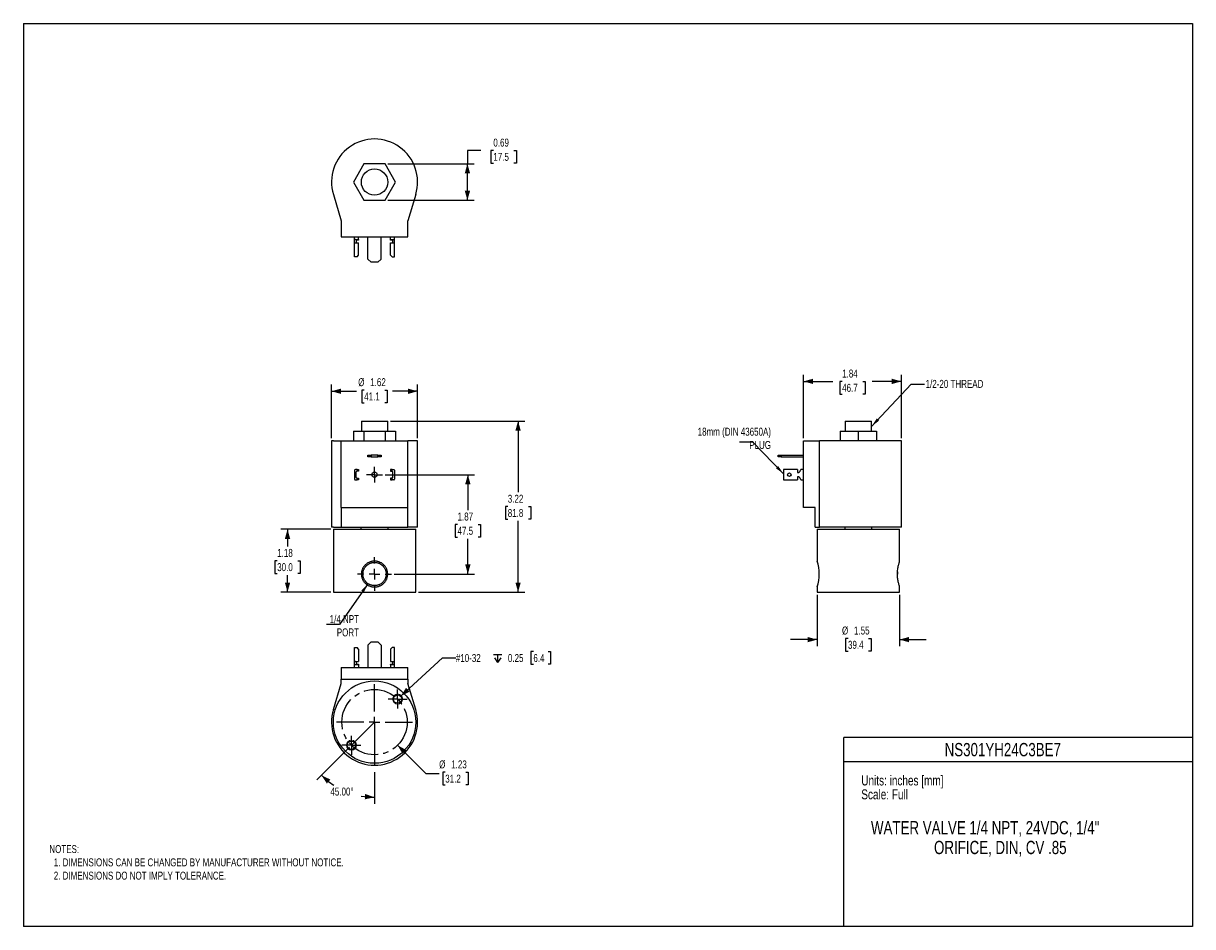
# Model space of a CAD drawing. Header units: inches. Extents: x 0 to 22, y 0 to 17.
import ezdxf
from ezdxf.enums import TextEntityAlignment as Align

# ---------------------------------------------------------------- set-up
doc = ezdxf.new("R2010")
doc.units = ezdxf.units.IN
doc.header["$MEASUREMENT"] = 0
for name, pattern in [('SLD-Center', [0.75, 0.6, -0.05, 0.05, -0.05]), ('SLD-Dashed', [0.2, 0.1, 0.1]), ('SLD-Solid', [0])]:
    doc.linetypes.add(name, pattern=pattern)
doc.layers.add('CENTER', color=40, linetype='SLD-Center')
doc.layers.add('SLD-DEFPOINTS', color=7, linetype='Continuous')
doc.layers.add('DIMENSIONS', color=140, linetype='SLD-Solid', lineweight=25)
doc.layers.add('TEXT', color=140, linetype='SLD-Solid', lineweight=25)
doc.styles.add('SLDTEXTSTYLE0', font='TXT', dxfattribs={"width": 0.75})
doc.dimstyles.new('SLDDIMSTYLE0', dxfattribs={"dimtxt": 0.15, "dimasz": 0.18, "dimexe": 0, "dimexo": 0.0625, "dimgap": 0.0375, "dimtad": 0, "dimtih": 1, "dimtoh": 1, "dimrnd": 1e-09, "dimzin": 12, "dimdsep": 46, "dimtxsty": 'SLDTEXTSTYLE0', "dimsah": 1, "dimcen": 0.09, "dimadec": 0, "dimazin": 3, "dimtfac": 1, "dimtofl": 0, "dimtmove": 0, "dimatfit": 3, "dimfxl": 0, "dimfrac": 2, "dimtolj": 1, "dimtzin": 12, "dimarcsym": 0})
doc.dimstyles.new('SLDDIMSTYLE1', dxfattribs={"dimtxt": 0.18, "dimasz": 0.18, "dimexe": 0, "dimexo": 0.0625, "dimgap": 0, "dimtad": 0, "dimtih": 1, "dimtoh": 1, "dimdec": 0, "dimrnd": 1e-09, "dimzin": 0, "dimdsep": 46, "dimtxsty": 'Standard', "dimsah": 1, "dimcen": 0.09, "dimadec": 0, "dimazin": 0, "dimtfac": 0.18, "dimtdec": 0, "dimtofl": 0, "dimtmove": 0, "dimatfit": 3, "dimfxl": 0, "dimfrac": 2, "dimtolj": 1, "dimtzin": 0, "dimarcsym": 0})
doc.dimstyles.new('SLDDIMSTYLE2', dxfattribs={"dimtxt": 0.15, "dimasz": 0.18, "dimexe": 0, "dimexo": 0.0625, "dimgap": 0.0375, "dimtad": 0, "dimtih": 1, "dimtoh": 1, "dimrnd": 1e-09, "dimzin": 12, "dimdsep": 46, "dimtxsty": 'SLDTEXTSTYLE0', "dimsah": 1, "dimcen": 0.09, "dimadec": 0, "dimazin": 3, "dimtfac": 1, "dimtmove": 0, "dimatfit": 0, "dimfxl": 0, "dimfrac": 2, "dimtolj": 1, "dimtzin": 12, "dimarcsym": 0})
doc.dimstyles.new('SLDDIMSTYLE3', dxfattribs={"dimtxt": 0.15, "dimasz": 0.18, "dimexe": 0, "dimexo": 0.0625, "dimgap": 0.0375, "dimtad": 0, "dimtih": 1, "dimtoh": 1, "dimrnd": 1e-09, "dimdsep": 46, "dimtxsty": 'SLDTEXTSTYLE0', "dimsah": 1, "dimcen": 0.09, "dimadec": 0, "dimazin": 2, "dimtfac": 1, "dimtofl": 0, "dimtmove": 0, "dimatfit": 3, "dimfxl": 0, "dimfrac": 2, "dimtolj": 1, "dimtzin": 12, "dimarcsym": 0})
doc.dimstyles.new('SLDDIMSTYLE4', dxfattribs={"dimtxt": 0.15, "dimasz": 0.18, "dimexe": 0, "dimexo": 0.0625, "dimgap": 0.0375, "dimtad": 0, "dimtih": 1, "dimtoh": 1, "dimdec": 4, "dimzin": 4, "dimdsep": 46, "dimtxsty": 'SLDTEXTSTYLE0', "dimsah": 1, "dimcen": 0.09, "dimazin": 1, "dimtfac": 1, "dimtofl": 0, "dimtmove": 0, "dimatfit": 3, "dimfxl": 0, "dimfrac": 2, "dimtolj": 1, "dimtzin": 12, "dimarcsym": 0})
doc.dimstyles.new('SLDDIMSTYLE5', dxfattribs={"dimtxt": 0.15, "dimasz": 0.18, "dimexe": 0, "dimexo": 0.0625, "dimgap": 0.0375, "dimtad": 0, "dimtih": 1, "dimtoh": 1, "dimrnd": 1e-09, "dimzin": 12, "dimdsep": 46, "dimtxsty": 'SLDTEXTSTYLE0', "dimsah": 1, "dimcen": 0, "dimadec": 0, "dimazin": 3, "dimtfac": 1, "dimtofl": 0, "dimtmove": 0, "dimatfit": 3, "dimfxl": 0, "dimfrac": 2, "dimtolj": 1, "dimtzin": 12, "dimarcsym": 0})
doc.dimstyles.new('SLDDIMSTYLE6', dxfattribs={"dimtxt": 0.15, "dimasz": 0.18, "dimexe": 0, "dimexo": 0.0625, "dimgap": 0.0375, "dimtad": 0, "dimtih": 1, "dimtoh": 1, "dimrnd": 1e-09, "dimzin": 12, "dimdsep": 46, "dimtxsty": 'SLDTEXTSTYLE0', "dimsah": 1, "dimcen": 0, "dimadec": 0, "dimazin": 3, "dimtfac": 1, "dimtofl": 0, "dimtmove": 0, "dimatfit": 3, "dimfxl": 0, "dimfrac": 2, "dimtolj": 1, "dimtzin": 12, "dimarcsym": 0})

# ---------------------------------------------------------------- blocks, each defined once
blk = doc.blocks.new('SW_NOTE_0')
at = {"layer": 'TEXT', "color": 0, "insert": (0, 0.242), "char_height": 0.1875, "attachment_point": 1, "style": 'SLDTEXTSTYLE0'}
blk.add_mtext('Scale: Full', dxfattribs=at)
blk = doc.blocks.new('SW_NOTE_0_1')
at = {"layer": 'TEXT', "color": 0, "insert": (0, 0.242), "char_height": 0.1875, "attachment_point": 1, "style": 'SLDTEXTSTYLE0'}
blk.add_mtext('Units: inches [mm]', dxfattribs=at)
blk = doc.blocks.new('Block1')
at = {"color": 140, "linetype": 'SLD-Solid', "lineweight": 18}
blk.add_line((22, 0), (22, 3.56), dxfattribs=at)
at = {"layer": 'TEXT'}
for p, q in [((22, 3.56), (15.44, 3.56)), ((15.44, 0), (15.44, 3.56)), ((15.44, 3.11), (22, 3.11)), ((22, 0), (15.44, 0))]:
    blk.add_line(p, q, dxfattribs=at)
for name, p in [('SW_NOTE_0_1', (15.766, 2.603)), ('SW_NOTE_0', (15.766, 2.341))]:
    blk.add_blockref(name, p, dxfattribs=at)
at = {"layer": 'TEXT', "color": 140, "style": 'SLDTEXTSTYLE0', "width": 0.75}
for tag, p in [('AUTOATTR1', (18.693, 3.451)), ('AUTOATTR0_0', (18.737, 1.981)), ('AUTOATTR0_1', (18.744, 1.609))]:
    blk.add_attdef(tag, text='', height=0.25, dxfattribs=at).set_placement(p, align=Align.TOP_CENTER)
blk = doc.blocks.new('_D')
at = {"layer": 'DIMENSIONS'}
for p, q in [((5.797, 9.191), (5.797, 10.201)), ((7.417, 9.191), (7.417, 10.201)), ((5.797, 10.076), (6.27, 10.076)), ((6.413, 10.098), (6.368, 10.098)), ((6.368, 10.098), (6.368, 9.86)), ((6.801, 10.098), (6.847, 10.098)), ((6.847, 10.098), (6.847, 9.86)), ((7.417, 10.076), (6.945, 10.076)), ((6.368, 9.86), (6.413, 9.86)), ((6.847, 9.86), (6.801, 9.86))]:
    blk.add_line(p, q, dxfattribs=at)
for points in [[(5.797, 10.076), (5.977, 10.026), (5.977, 10.126)], [(7.417, 10.076), (7.237, 10.126), (7.237, 10.026)]]:
    blk.add_solid(points, dxfattribs=at)
at = {"layer": 'DIMENSIONS', "char_height": 0.15, "attachment_point": 1, "style": 'SLDTEXTSTYLE0'}
for s, insert in [('%%c', (6.3, 10.322)), ('1.62', (6.526, 10.322)), ('41.1', (6.413, 10.053))]:
    blk.add_mtext(s, dxfattribs=dict(at, insert=insert))
blk = doc.blocks.new('_D_1')
at = {"layer": 'DIMENSIONS'}
for p, q in [((6.807, 8.506), (8.488, 8.506)), ((8.363, 8.506), (8.363, 7.841)), ((8.169, 7.57), (8.124, 7.57)), ((8.124, 7.57), (8.124, 7.331)), ((8.557, 7.57), (8.603, 7.57)), ((8.603, 7.57), (8.603, 7.331)), ((8.124, 7.331), (8.169, 7.331)), ((8.363, 6.636), (8.363, 7.301)), ((8.603, 7.331), (8.557, 7.331)), ((6.976, 6.636), (8.488, 6.636))]:
    blk.add_line(p, q, dxfattribs=at)
for points in [[(8.363, 8.506), (8.313, 8.326), (8.413, 8.326)], [(8.363, 6.636), (8.413, 6.816), (8.313, 6.816)]]:
    blk.add_solid(points, dxfattribs=at)
at = {"layer": 'DIMENSIONS', "char_height": 0.15, "attachment_point": 1, "style": 'SLDTEXTSTYLE0'}
for s, insert in [('1.87', (8.169, 7.793)), ('47.5', (8.169, 7.525))]:
    blk.add_mtext(s, dxfattribs=dict(at, insert=insert))
blk = doc.blocks.new('_D_2')
at = {"layer": 'DIMENSIONS'}
for p, q in [((6.905, 9.516), (9.433, 9.516)), ((9.308, 9.516), (9.308, 8.176)), ((9.114, 7.905), (9.069, 7.905)), ((9.069, 7.905), (9.069, 7.666)), ((9.502, 7.905), (9.548, 7.905)), ((9.548, 7.905), (9.548, 7.666)), ((9.069, 7.666), (9.114, 7.666)), ((9.308, 6.296), (9.308, 7.636)), ((9.548, 7.666), (9.502, 7.666)), ((7.432, 6.296), (9.433, 6.296))]:
    blk.add_line(p, q, dxfattribs=at)
for points in [[(9.308, 9.516), (9.258, 9.336), (9.358, 9.336)], [(9.308, 6.296), (9.358, 6.476), (9.258, 6.476)]]:
    blk.add_solid(points, dxfattribs=at)
at = {"layer": 'DIMENSIONS', "char_height": 0.15, "attachment_point": 1, "style": 'SLDTEXTSTYLE0'}
for s, insert in [('3.22', (9.114, 8.128)), ('81.8', (9.114, 7.86))]:
    blk.add_mtext(s, dxfattribs=dict(at, insert=insert))
blk = doc.blocks.new('_D_3')
at = {"layer": 'DIMENSIONS'}
for p, q in [((5.782, 7.478), (4.845, 7.478)), ((4.97, 7.478), (4.97, 7.157)), ((4.776, 6.886), (4.73, 6.886)), ((4.73, 6.886), (4.73, 6.647)), ((5.164, 6.886), (5.209, 6.886)), ((5.209, 6.886), (5.209, 6.647)), ((4.73, 6.647), (4.776, 6.647)), ((4.97, 6.296), (4.97, 6.617)), ((5.209, 6.647), (5.164, 6.647)), ((5.782, 6.296), (4.845, 6.296))]:
    blk.add_line(p, q, dxfattribs=at)
for points in [[(4.97, 7.478), (4.92, 7.298), (5.02, 7.298)], [(4.97, 6.296), (5.02, 6.476), (4.92, 6.476)]]:
    blk.add_solid(points, dxfattribs=at)
at = {"layer": 'DIMENSIONS', "char_height": 0.15, "attachment_point": 1, "style": 'SLDTEXTSTYLE0'}
for s, insert in [('1.18', (4.776, 7.109)), ('30.0', (4.776, 6.841))]:
    blk.add_mtext(s, dxfattribs=dict(at, insert=insert))
blk = doc.blocks.new('SW_CENTERMARKSYMBOL_0')
at = {"layer": 'CENTER', "color": 0}
for p, q in [((-0.1, 0), (-0.15, 0)), ((0, 0), (-0.1, 0)), ((0, 0.1), (0, 0.15)), ((0, 0), (0, 0.1)), ((0, 0), (0, -0.1)), ((0, 0), (0.1, 0)), ((0.1, 0), (0.15, 0)), ((0, -0.1), (0, -0.15))]:
    blk.add_line(p, q, dxfattribs=at)
blk = doc.blocks.new('SW_CENTERMARKSYMBOL_1')
at = {"layer": 'CENTER', "color": 0}
for p, q in [((0, 0.2), (0, 0.31875)), ((-0.2, 0), (-0.31875, 0)), ((0, 0), (-0.1, 0)), ((0, 0), (0, 0.1)), ((0, 0), (0, -0.1)), ((0, 0), (0.1, 0)), ((0.2, 0), (0.31875, 0)), ((0, -0.2), (0, -0.31875))]:
    blk.add_line(p, q, dxfattribs=at)
blk = doc.blocks.new('_D_4')
at = {"layer": 'DIMENSIONS'}
for p, q in [((14.68, 9.191), (14.68, 10.387)), ((16.52, 9.191), (16.52, 10.387)), ((14.68, 10.262), (15.229, 10.262)), ((15.406, 10.261), (15.36, 10.261)), ((15.36, 10.261), (15.36, 10.023)), ((15.794, 10.261), (15.84, 10.261)), ((15.84, 10.261), (15.84, 10.023)), ((16.52, 10.262), (15.971, 10.262)), ((15.36, 10.023), (15.406, 10.023)), ((15.84, 10.023), (15.794, 10.023))]:
    blk.add_line(p, q, dxfattribs=at)
for points in [[(14.68, 10.262), (14.86, 10.212), (14.86, 10.312)], [(16.52, 10.262), (16.34, 10.312), (16.34, 10.212)]]:
    blk.add_solid(points, dxfattribs=at)
at = {"layer": 'DIMENSIONS', "char_height": 0.15, "attachment_point": 1, "style": 'SLDTEXTSTYLE0'}
for s, insert in [('1.84', (15.406, 10.485)), ('46.7', (15.406, 10.216))]:
    blk.add_mtext(s, dxfattribs=dict(at, insert=insert))
blk = doc.blocks.new('_D_5')
at = {"layer": 'DIMENSIONS'}
for p, q in [((14.935, 6.246), (14.935, 5.277)), ((16.485, 6.246), (16.485, 5.277)), ((14.935, 5.402), (14.435, 5.402)), ((15.516, 5.424), (15.47, 5.424)), ((15.47, 5.424), (15.47, 5.186)), ((15.904, 5.424), (15.95, 5.424)), ((15.95, 5.424), (15.95, 5.186)), ((16.485, 5.402), (16.985, 5.402)), ((15.47, 5.186), (15.516, 5.186)), ((15.95, 5.186), (15.904, 5.186))]:
    blk.add_line(p, q, dxfattribs=at)
for points in [[(14.935, 5.402), (14.755, 5.452), (14.755, 5.352)], [(16.485, 5.402), (16.665, 5.352), (16.665, 5.452)]]:
    blk.add_solid(points, dxfattribs=at)
at = {"layer": 'DIMENSIONS', "char_height": 0.15, "attachment_point": 1, "style": 'SLDTEXTSTYLE0'}
for s, insert in [('%%c', (15.403, 5.648)), ('1.55', (15.629, 5.648)), ('39.4', (15.516, 5.379))]:
    blk.add_mtext(s, dxfattribs=dict(at, insert=insert))
blk = doc.blocks.new('_D_6')
at = {"layer": 'DIMENSIONS'}
for p, q in [((8.605, 14.609), (8.355, 14.609)), ((8.355, 14.609), (8.355, 14.358)), ((8.843, 14.607), (8.797, 14.607)), ((8.797, 14.607), (8.797, 14.369)), ((9.231, 14.607), (9.276, 14.607)), ((9.276, 14.607), (9.276, 14.369)), ((6.856, 14.358), (8.48, 14.358)), ((8.355, 13.67), (8.355, 14.358)), ((8.797, 14.369), (8.843, 14.369)), ((9.276, 14.369), (9.231, 14.369)), ((6.856, 13.67), (8.48, 13.67))]:
    blk.add_line(p, q, dxfattribs=at)
for points in [[(8.355, 14.358), (8.305, 14.178), (8.405, 14.178)], [(8.355, 13.67), (8.405, 13.85), (8.305, 13.85)]]:
    blk.add_solid(points, dxfattribs=at)
at = {"layer": 'DIMENSIONS', "char_height": 0.15, "attachment_point": 1, "style": 'SLDTEXTSTYLE0'}
for s, insert in [('0.69', (8.843, 14.831)), ('17.5', (8.843, 14.563))]:
    blk.add_mtext(s, dxfattribs=dict(at, insert=insert))
blk = doc.blocks.new('_D_7')
at = {"layer": 'DIMENSIONS'}
for p, q in [((6.137, 3.378), (5.519, 2.761)), ((6.607, 2.909), (6.607, 2.31))]:
    blk.add_line(p, q, dxfattribs=at)
for start, end in [(225, 237.1046), (259.7467, 270)]:
    blk.add_arc((6.607, 3.849), 1.414, start, end, dxfattribs=at)
for points in [[(5.608, 2.849), (5.71, 2.693), (5.776, 2.768)], [(6.607, 2.435), (6.431, 2.496), (6.424, 2.396)]]:
    blk.add_solid(points, dxfattribs=at)
at = {"layer": 'DIMENSIONS', "insert": (5.777, 2.617), "char_height": 0.15, "attachment_point": 1, "style": 'SLDTEXTSTYLE0'}
blk.add_mtext('45.00°', dxfattribs=at)
blk = doc.blocks.new('_D_8')
at = {"layer": 'DIMENSIONS'}
for p, q in [((7.042, 3.414), (7.573, 2.882)), ((7.573, 2.882), (7.823, 2.882)), ((7.937, 2.905), (7.891, 2.905)), ((7.891, 2.905), (7.891, 2.666)), ((8.325, 2.905), (8.37, 2.905)), ((8.37, 2.905), (8.37, 2.666)), ((7.891, 2.666), (7.937, 2.666)), ((8.37, 2.666), (8.325, 2.666))]:
    blk.add_line(p, q, dxfattribs=at)
blk.add_solid([(7.042, 3.414), (7.134, 3.251), (7.205, 3.322)], dxfattribs=at)
at = {"layer": 'DIMENSIONS', "char_height": 0.15, "attachment_point": 1, "style": 'SLDTEXTSTYLE0'}
for s, insert in [('%%c', (7.823, 3.128)), ('1.23', (8.05, 3.128)), ('31.2', (7.937, 2.86))]:
    blk.add_mtext(s, dxfattribs=dict(at, insert=insert))
blk = doc.blocks.new('SW_SYMBOL_HOLE_DEPTH')
at = {"layer": 'DIMENSIONS', "color": 0}
for p, q in [((0, 34.4), (31.5, 34.4)), ((3.9, 21.9), (15.7, 3)), ((15.7, 34.4), (15.7, 3)), ((27.6, 21.9), (15.7, 3))]:
    blk.add_line(p, q, dxfattribs=at)
blk = doc.blocks.new('_D_9')
at = {"layer": 'DIMENSIONS'}
for p, q in [((9.596, 5.175), (9.55, 5.175)), ((9.55, 5.175), (9.55, 4.937)), ((9.873, 5.175), (9.918, 5.175)), ((9.918, 5.175), (9.918, 4.937)), ((7.101, 4.337), (7.887, 5.056)), ((7.887, 5.056), (8.137, 5.056)), ((9.55, 4.937), (9.596, 4.937)), ((9.918, 4.937), (9.873, 4.937))]:
    blk.add_line(p, q, dxfattribs=at)
blk.add_solid([(7.101, 4.337), (7.267, 4.422), (7.2, 4.495)], dxfattribs=at)
at = {"layer": 'DIMENSIONS', "xscale": 0.004866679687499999, "yscale": 0.004866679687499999, "zscale": 0.004866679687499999}
blk.add_blockref('SW_SYMBOL_HOLE_DEPTH', (8.847, 4.955), dxfattribs=at)
at = {"layer": 'DIMENSIONS', "char_height": 0.15, "attachment_point": 1, "style": 'SLDTEXTSTYLE0'}
for s, insert in [('#10-32', (8.137, 5.13)), ('0.25', (9.117, 5.13)), ('6.4', (9.596, 5.13))]:
    blk.add_mtext(s, dxfattribs=dict(at, insert=insert))
blk = doc.blocks.new('SW_CENTERMARKSYMBOL_2')
at = {"layer": 'CENTER', "color": 0}
for p, q in [((-0.1, 0), (-0.1795, 0)), ((0, 0), (-0.1, 0)), ((0, 0.1), (0, 0.1795)), ((0, 0), (0, 0.1)), ((0, 0), (0, -0.1)), ((0, 0), (0.1, 0)), ((0.1, 0), (0.1795, 0)), ((0, -0.1), (0, -0.1795))]:
    blk.add_line(p, q, dxfattribs=at)
blk = doc.blocks.new('SW_CENTERMARKSYMBOL_3')
at = {"layer": 'CENTER', "color": 0}
for p, q in [((-0.1, 0), (-0.1795, 0)), ((0, 0), (-0.1, 0)), ((0, 0.1), (0, 0.1795)), ((0, 0), (0, 0.1)), ((0, 0), (0, -0.1)), ((0, 0), (0.1, 0)), ((0.1, 0), (0.1795, 0)), ((0, -0.1), (0, -0.1795))]:
    blk.add_line(p, q, dxfattribs=at)
blk = doc.blocks.new('SW_CENTERMARKSYMBOL_4')
at = {"layer": 'CENTER', "color": 0}
for p, q in [((0, 0.2), (0, 0.715)), ((-0.2, 0), (-0.715, 0)), ((0, 0), (-0.1, 0)), ((0, 0), (0, 0.1)), ((0, 0), (0, -0.1)), ((0, 0), (0.1, 0)), ((0.2, 0), (0.715, 0)), ((0, -0.2), (0, -0.715))]:
    blk.add_line(p, q, dxfattribs=at)

msp = doc.modelspace()

# ---------------------------------------------------------------- linework, layer by layer
at = {"color": 7, "linetype": 'SLD-Solid'}
for p, q in [((0, 17), (0, 0)), ((0, 17), (22, 17)), ((22, 17), (22, 0)), ((22, 0), (0, 0))]:
    msp.add_line(p, q, dxfattribs=at)
for p, q in [((6.40882, 14.35766), (6.21036, 14.01391)), ((6.80575, 14.35766), (6.40882, 14.35766)), ((7.00422, 14.01391), (6.80575, 14.35766)), ((6.21036, 14.01391), (6.40882, 13.67016)), ((6.80575, 13.67016), (7.00422, 14.01391)), ((5.83217, 13.77877), (5.98229, 13.28391)), ((6.40882, 13.67016), (6.80575, 13.67016)), ((7.38241, 13.77877), (7.23229, 13.28391)), ((5.98229, 13.28391), (5.98229, 12.98391)), ((7.23229, 12.98391), (7.23229, 13.28391)), ((5.98229, 12.98391), (7.23229, 12.98391)), ((6.23229, 12.92801), (6.23229, 12.98391)), ((6.30729, 12.92991), (6.30729, 12.98391)), ((6.48229, 12.56391), (6.48229, 12.98391)), ((6.73229, 12.56391), (6.73229, 12.98391)), ((6.90729, 12.92991), (6.90729, 12.98391)), ((6.98229, 12.92801), (6.98229, 12.98391)), ((6.23229, 12.86991), (6.23229, 12.92801)), ((6.23229, 12.60891), (6.23229, 12.86991)), ((6.23229, 12.86991), (6.24729, 12.86991)), ((6.24729, 12.92991), (6.30729, 12.92991)), ((6.24729, 12.86991), (6.30729, 12.86991)), ((6.26429, 12.90721), (6.26429, 12.86991)), ((6.30729, 12.92067), (6.27929, 12.92067)), ((6.30729, 12.92991), (6.30729, 12.92067)), ((6.30729, 12.63891), (6.30729, 12.86991)), ((6.90729, 12.92067), (6.90729, 12.92991)), ((6.90729, 12.92991), (6.96729, 12.92991)), ((6.93529, 12.92067), (6.90729, 12.92067)), ((6.90729, 12.86991), (6.96729, 12.86991)), ((6.90729, 12.63891), (6.90729, 12.86991)), ((6.95029, 12.86991), (6.95029, 12.90721)), ((6.96729, 12.86991), (6.98229, 12.86991)), ((6.98229, 12.86991), (6.98229, 12.92801)), ((6.98229, 12.60891), (6.98229, 12.86991)), ((6.24729, 12.60891), (6.23229, 12.60891)), ((6.27729, 12.60891), (6.24729, 12.60891)), ((6.27729, 12.60891), (6.30729, 12.63891)), ((6.48229, 12.56391), (6.54229, 12.50391)), ((6.67229, 12.50391), (6.73229, 12.56391)), ((6.93729, 12.60891), (6.90729, 12.63891)), ((6.93729, 12.60891), (6.96729, 12.60891)), ((6.96729, 12.60891), (6.98229, 12.60891)), ((6.67229, 12.50391), (6.54229, 12.50391)), ((6.35929, 9.51576), (6.35929, 9.32676)), ((6.35929, 9.51576), (6.85529, 9.51576)), ((6.85529, 9.32676), (6.85529, 9.51576)), ((15.46215, 9.51576), (15.46215, 9.32676)), ((15.46215, 9.51576), (15.95815, 9.51576)), ((15.95815, 9.32676), (15.95815, 9.51576)), ((6.21036, 9.32676), (6.21036, 9.14076)), ((6.21036, 9.32676), (6.40882, 9.32676)), ((6.40882, 9.32676), (6.40882, 9.14076)), ((6.40882, 9.32676), (6.80575, 9.32676)), ((6.80575, 9.32676), (6.80575, 9.14076)), ((6.80575, 9.32676), (7.00422, 9.32676)), ((7.00422, 9.32676), (7.00422, 9.14076)), ((15.3664, 9.32676), (15.3664, 9.14076)), ((15.3664, 9.32676), (15.71015, 9.32676)), ((15.71015, 9.32676), (15.71015, 9.14076)), ((15.71015, 9.32676), (16.0539, 9.32676)), ((16.0539, 9.32676), (16.0539, 9.14076)), ((5.79729, 9.14076), (5.79729, 7.52076)), ((5.83217, 9.14076), (5.79729, 9.14076)), ((5.83217, 9.14076), (5.98229, 9.14076)), ((5.98229, 7.89076), (5.98229, 9.14076)), ((5.98229, 9.14076), (7.23229, 9.14076)), ((7.23229, 7.89076), (7.23229, 9.14076)), ((7.38241, 9.14076), (7.23229, 9.14076)), ((7.41729, 9.14076), (7.38241, 9.14076)), ((7.41729, 7.52076), (7.41729, 9.14076)), ((14.68015, 7.89076), (14.68015, 9.14076)), ((14.68015, 9.14076), (14.98015, 9.14076)), ((14.98015, 7.52076), (14.98015, 9.14076)), ((15.47502, 9.14076), (14.98015, 9.14076)), ((16.52015, 9.14076), (15.47502, 9.14076)), ((16.52015, 7.52076), (16.52015, 9.14076)), ((6.48229, 8.83976), (6.48229, 8.87176)), ((6.48229, 8.87176), (6.54229, 8.87176)), ((6.54229, 8.83976), (6.48229, 8.83976)), ((6.54229, 8.87176), (6.54229, 8.83976)), ((6.67229, 8.87176), (6.54229, 8.87176)), ((6.54229, 8.83976), (6.67229, 8.83976)), ((6.67229, 8.83976), (6.67229, 8.87176)), ((6.67229, 8.87176), (6.73229, 8.87176)), ((6.73229, 8.83976), (6.67229, 8.83976)), ((6.73229, 8.87176), (6.73229, 8.83976)), ((14.20015, 8.83976), (14.20015, 8.87176)), ((14.20015, 8.87176), (14.26015, 8.87176)), ((14.26015, 8.83976), (14.20015, 8.83976)), ((14.26015, 8.87176), (14.26015, 8.83976)), ((14.26015, 8.87176), (14.68015, 8.87176)), ((14.26015, 8.83976), (14.68015, 8.83976)), ((6.23229, 8.58926), (6.23229, 8.42226)), ((6.27729, 8.60426), (6.24729, 8.60426)), ((6.27729, 8.57213), (6.27729, 8.60426)), ((6.27729, 8.60426), (6.30729, 8.60426)), ((6.30729, 8.60426), (6.30729, 8.57226)), ((6.90729, 8.60426), (6.90729, 8.57226)), ((6.93729, 8.60426), (6.90729, 8.60426)), ((6.93729, 8.57213), (6.93729, 8.60426)), ((6.93729, 8.60426), (6.96729, 8.60426)), ((6.98229, 8.58926), (6.98229, 8.42226)), ((14.30515, 8.60426), (14.30515, 8.58926)), ((14.56615, 8.60426), (14.30515, 8.60426)), ((14.30515, 8.58926), (14.30515, 8.42226)), ((14.56615, 8.60426), (14.56615, 8.58926)), ((14.56615, 8.58926), (14.56615, 8.54426)), ((14.68015, 8.60426), (14.62615, 8.60426)), ((6.24729, 8.40726), (6.27729, 8.40726)), ((6.26429, 8.45426), (6.26429, 8.55726)), ((6.27729, 8.40726), (6.27729, 8.43939)), ((6.30729, 8.40726), (6.27729, 8.40726)), ((6.30729, 8.57226), (6.27929, 8.57226)), ((6.27929, 8.43926), (6.30729, 8.43926)), ((6.30729, 8.43926), (6.30729, 8.40726)), ((6.90729, 8.57226), (6.93529, 8.57226)), ((6.90729, 8.43926), (6.90729, 8.40726)), ((6.93529, 8.43926), (6.90729, 8.43926)), ((6.90729, 8.40726), (6.93729, 8.40726)), ((6.93729, 8.40726), (6.93729, 8.43939)), ((6.96729, 8.40726), (6.93729, 8.40726)), ((6.95029, 8.45426), (6.95029, 8.55726)), ((14.30515, 8.42226), (14.30515, 8.40726)), ((14.30515, 8.40726), (14.56615, 8.40726)), ((14.56615, 8.46726), (14.56615, 8.42226)), ((14.56615, 8.42226), (14.56615, 8.40726)), ((14.62615, 8.40726), (14.68015, 8.40726)), ((5.98229, 7.89076), (7.23229, 7.89076)), ((5.98229, 7.89076), (5.98229, 7.52076)), ((7.23229, 7.52076), (7.23229, 7.89076)), ((14.90015, 7.89076), (14.68015, 7.89076)), ((14.90015, 7.52076), (14.90015, 7.89076)), ((5.83217, 7.52076), (5.79729, 7.52076)), ((5.83217, 7.52076), (5.98229, 7.52076)), ((5.98229, 7.52076), (7.23229, 7.52076)), ((6.35129, 7.52076), (6.35129, 7.47776)), ((6.86329, 7.47776), (6.86329, 7.52076)), ((7.38241, 7.52076), (7.23229, 7.52076)), ((7.41729, 7.52076), (7.38241, 7.52076)), ((14.90015, 7.52076), (14.98015, 7.52076)), ((15.47502, 7.52076), (14.98015, 7.52076)), ((15.45415, 7.52076), (15.45415, 7.47776)), ((16.52015, 7.52076), (15.47502, 7.52076)), ((15.96615, 7.47776), (15.96615, 7.52076)), ((5.83229, 7.47776), (5.83229, 6.29576)), ((5.83229, 7.47776), (7.38229, 7.47776)), ((7.38229, 6.29576), (7.38229, 7.47776)), ((14.93515, 7.47776), (14.93515, 6.87867)), ((14.93515, 7.47776), (16.48515, 7.47776)), ((16.48515, 6.86988), (16.48515, 7.47776)), ((16.44793, 6.6781), (16.44652, 6.63573)), ((14.93515, 6.39285), (14.93515, 6.29576)), ((16.48515, 6.29576), (16.48515, 6.40165)), ((5.83229, 6.29576), (7.38229, 6.29576)), ((14.93515, 6.29576), (16.48515, 6.29576)), ((6.54229, 5.35868), (6.48229, 5.29868)), ((6.48229, 5.29868), (6.48229, 4.87868)), ((6.54229, 5.35868), (6.67229, 5.35868)), ((6.73229, 5.29868), (6.67229, 5.35868)), ((6.73229, 5.29868), (6.73229, 4.87868)), ((6.23229, 4.99268), (6.23229, 5.25368)), ((6.23229, 5.25368), (6.24729, 5.25368)), ((6.24729, 5.25368), (6.27729, 5.25368)), ((6.30729, 5.22368), (6.27729, 5.25368)), ((6.30729, 5.22368), (6.30729, 4.99268)), ((6.90729, 5.22368), (6.93729, 5.25368)), ((6.90729, 5.22368), (6.90729, 4.99268)), ((6.96729, 5.25368), (6.93729, 5.25368)), ((6.98229, 5.25368), (6.96729, 5.25368)), ((6.98229, 4.99268), (6.98229, 5.25368)), ((5.98229, 4.87868), (7.23229, 4.87868)), ((5.98229, 4.87868), (5.98229, 4.65868)), ((6.23229, 4.93458), (6.23229, 4.99268)), ((6.24729, 4.99268), (6.23229, 4.99268)), ((6.23229, 4.87868), (6.23229, 4.93458)), ((6.24729, 4.99268), (6.30729, 4.99268)), ((6.24729, 4.93268), (6.30729, 4.93268)), ((6.26429, 4.99268), (6.26429, 4.95538)), ((6.27929, 4.94192), (6.30729, 4.94192)), ((6.30729, 4.94192), (6.30729, 4.93268)), ((6.30729, 4.93268), (6.30729, 4.87868)), ((6.90729, 4.99268), (6.96729, 4.99268)), ((6.90729, 4.94192), (6.93529, 4.94192)), ((6.90729, 4.93268), (6.90729, 4.94192)), ((6.90729, 4.93268), (6.90729, 4.87868)), ((6.90729, 4.93268), (6.96729, 4.93268)), ((6.95029, 4.95538), (6.95029, 4.99268)), ((6.98229, 4.99268), (6.96729, 4.99268)), ((6.98229, 4.93458), (6.98229, 4.99268)), ((6.98229, 4.87868), (6.98229, 4.93458)), ((7.23229, 4.65868), (7.23229, 4.87868)), ((5.98229, 4.57868), (5.98229, 4.65868)), ((5.98229, 4.65868), (7.23229, 4.65868)), ((7.23229, 4.65868), (7.23229, 4.57868)), ((5.83217, 4.08382), (5.98229, 4.57868)), ((7.38241, 4.08382), (7.23229, 4.57868))]:
    msp.add_line(p, q)
for centre, radius in [((6.60729, 14.01391), 0.248), ((6.60729, 8.50576), 0.05), ((14.41315, 8.50576), 0.0335), ((6.60729, 3.84868), 0.775), ((7.04216, 4.28355), 0.0795), ((6.17242, 3.41381), 0.0795)]:
    msp.add_circle(centre, radius)
at = {"color": 7, "linetype": 'SLD-Dashed', "lineweight": 18}
for centre in [(7.04216, 4.28355), (6.17242, 3.41381)]:
    msp.add_circle(centre, 0.095, dxfattribs=at)
for centre, radius, start, end in [((6.60729, 14.01391), 0.81, 343.124504, 196.875496), ((6.24729, 8.58926), 0.015, 90, 180), ((6.96729, 8.58926), 0.015, 0, 90), ((14.56615, 8.60426), 0.06, 270, 345.522488), ((6.24729, 8.42226), 0.015, 180, 270), ((6.27929, 8.55726), 0.015, 97.662256, 180), ((6.27929, 8.45426), 0.015, 180, 262.337744), ((6.27929, 8.55726), 0.015, 90, 97.662256), ((6.27929, 8.45426), 0.015, 262.337744, 270), ((6.93529, 8.55726), 0.015, 82.337744, 90), ((6.93529, 8.45426), 0.015, 270, 277.662256), ((6.93529, 8.55726), 0.015, 0, 82.337744), ((6.93529, 8.45426), 0.015, 277.662256, 0), ((6.96729, 8.42226), 0.015, 270, 0), ((14.56615, 8.40726), 0.06, 14.477512, 90), ((14.21593, 6.63576), 0.75913, 341.337877, 18.661956), ((6.60729, 3.84868), 0.81, 163.124504, 16.875496)]:
    msp.add_arc(centre, radius, start, end)
for points, knots in [([(6.24729, 12.92991), (6.2433, 12.92991), (6.2394, 12.92995), (6.23387, 12.92954), (6.23229, 12.929), (6.23229, 12.92801)], [0, 0, 0, 0, 0.5, 0.5, 1, 1, 1, 1]), ([(6.27929, 12.92067), (6.27692, 12.92067), (6.2746, 12.92031), (6.27059, 12.91896), (6.26891, 12.91796), (6.26513, 12.91423), (6.26429, 12.91089), (6.26429, 12.90721)], [0, 0, 0, 0, 0.25, 0.25, 0.5, 0.5, 1, 1, 1, 1]), ([(6.95029, 12.90721), (6.95029, 12.91089), (6.94945, 12.91423), (6.94566, 12.91797), (6.94398, 12.91896), (6.93999, 12.92031), (6.93766, 12.92067), (6.93529, 12.92067)], [0, 0, 0, 0, 0.5, 0.5, 0.75, 0.75, 1, 1, 1, 1]), ([(6.98229, 12.92801), (6.98229, 12.929), (6.98071, 12.92954), (6.97518, 12.92995), (6.97127, 12.92991), (6.96729, 12.92991)], [0, 0, 0, 0, 0.5, 0.5, 1, 1, 1, 1]), ([(14.62425, 8.58926), (14.62524, 8.59312), (14.62578, 8.59702), (14.6262, 8.60261), (14.62615, 8.60426), (14.62615, 8.60426)], [0, 0, 0, 0, 0.5, 0.5, 1, 1, 1, 1]), ([(14.62615, 8.40726), (14.62615, 8.40726), (14.6262, 8.40891), (14.62578, 8.41449), (14.62525, 8.4184), (14.62425, 8.42226)], [0, 0, 0, 0, 0.5, 0.5, 1, 1, 1, 1]), ([(6.60729, 6.39285), (6.59909, 6.39285), (6.58276, 6.39364), (6.55852, 6.39719), (6.53477, 6.40304), (6.51177, 6.41114), (6.48976, 6.42138), (6.46893, 6.43364), (6.44944, 6.44782), (6.4315, 6.46377), (6.41524, 6.48132), (6.40077, 6.50038), (6.38826, 6.52077), (6.37783, 6.54226), (6.36956, 6.56473), (6.36357, 6.58798), (6.35995, 6.61171), (6.35873, 6.63569), (6.35994, 6.65971), (6.36356, 6.68348), (6.36954, 6.70672), (6.37781, 6.72923), (6.38827, 6.75078), (6.40079, 6.77116), (6.41526, 6.79023), (6.43155, 6.80781), (6.4495, 6.82374), (6.46895, 6.83789), (6.48978, 6.85016), (6.51178, 6.86038), (6.53472, 6.86846), (6.55845, 6.87433), (6.58273, 6.87788), (6.60728, 6.87907), (6.63183, 6.87788), (6.6561, 6.87433), (6.67984, 6.86847), (6.70281, 6.86038), (6.72482, 6.85014), (6.74566, 6.83787), (6.76511, 6.82371), (6.78307, 6.80777), (6.79935, 6.79018), (6.8138, 6.77114), (6.82631, 6.75077), (6.83676, 6.72923), (6.84502, 6.70675), (6.851, 6.68356), (6.85463, 6.65981), (6.85584, 6.63579), (6.85463, 6.61179), (6.85101, 6.58803), (6.84502, 6.56477), (6.83675, 6.54226), (6.82629, 6.52071), (6.81376, 6.50031), (6.79928, 6.48125), (6.783, 6.46369), (6.76504, 6.44775), (6.74556, 6.43359), (6.72475, 6.42135), (6.70276, 6.41112), (6.67977, 6.40303), (6.65604, 6.39718), (6.63181, 6.39364), (6.61549, 6.39285), (6.60729, 6.39285)], [0, 0, 0, 0, 0.015826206, 0.031541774, 0.047308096, 0.063140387, 0.07882758, 0.094504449, 0.11026558, 0.12588566, 0.141439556, 0.157071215, 0.172646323, 0.188087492, 0.203549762, 0.219113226, 0.234528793, 0.249912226, 0.265431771, 0.280914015, 0.296333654, 0.3118581, 0.327442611, 0.342946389, 0.358518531, 0.37421522, 0.389818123, 0.405434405, 0.421204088, 0.43694066, 0.452606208, 0.468354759, 0.484226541, 0.49998559, 0.515764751, 0.53163911, 0.547366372, 0.563057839, 0.578857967, 0.594574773, 0.610190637, 0.625850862, 0.641529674, 0.657051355, 0.672555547, 0.688161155, 0.703635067, 0.719027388, 0.734504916, 0.750025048, 0.76541884, 0.780856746, 0.796426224, 0.811898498, 0.827387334, 0.843023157, 0.858602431, 0.874160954, 0.889843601, 0.905566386, 0.921198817, 0.936887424, 0.952729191, 0.968463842, 0.98416705, 1, 1, 1, 1]), ([(6.60729, 6.41701), (6.61451, 6.41701), (6.62892, 6.41773), (6.65027, 6.42092), (6.6712, 6.42618), (6.69147, 6.43347), (6.71086, 6.44269), (6.7292, 6.45371), (6.74351, 6.46434), (6.75431, 6.47367), (6.76204, 6.48103), (6.76938, 6.48874), (6.77866, 6.49948), (6.7893, 6.5138), (6.80035, 6.53217), (6.80957, 6.55157), (6.81686, 6.57184), (6.82214, 6.59278), (6.82533, 6.61417), (6.82639, 6.63578), (6.82532, 6.65742), (6.82212, 6.6788), (6.81686, 6.69968), (6.80958, 6.71993), (6.80037, 6.73932), (6.78934, 6.75766), (6.77874, 6.77193), (6.76945, 6.7827), (6.76207, 6.79046), (6.75432, 6.79785), (6.74356, 6.80713), (6.72928, 6.81775), (6.71092, 6.82881), (6.69151, 6.83803), (6.67126, 6.84531), (6.65033, 6.8506), (6.62892, 6.8538), (6.60728, 6.85487), (6.58563, 6.8538), (6.56422, 6.85059), (6.5433, 6.84531), (6.52308, 6.83803), (6.50368, 6.82882), (6.48532, 6.81777), (6.47103, 6.80715), (6.46029, 6.79788), (6.45257, 6.79052), (6.44518, 6.78277), (6.43587, 6.77198), (6.42525, 6.75768), (6.41421, 6.73933), (6.40499, 6.71992), (6.39771, 6.69965), (6.39244, 6.67875), (6.38925, 6.65739), (6.38854, 6.64293), (6.38854, 6.62851), (6.38926, 6.6141), (6.39245, 6.59273), (6.39772, 6.57181), (6.40501, 6.55157), (6.4142, 6.53222), (6.42523, 6.51386), (6.43586, 6.49955), (6.44516, 6.48878), (6.45249, 6.48108), (6.46019, 6.47374), (6.47098, 6.46441), (6.4853, 6.45376), (6.50367, 6.44271), (6.52307, 6.43349), (6.54334, 6.42619), (6.56428, 6.42092), (6.58566, 6.41773), (6.60006, 6.41701), (6.60729, 6.41701)], [0, 0, 0, 0, 0.01564506, 0.03117167, 0.046748, 0.06245664, 0.07804478, 0.09361132, 0.10930335, 0.11716949, 0.12499455, 0.13279666, 0.14059343, 0.15623711, 0.17196206, 0.18755891, 0.20315425, 0.21885858, 0.2344372, 0.24997467, 0.26563965, 0.28125822, 0.29678385, 0.31238089, 0.32809533, 0.34368791, 0.35927393, 0.36711139, 0.37499363, 0.38284683, 0.39066243, 0.40624794, 0.42189872, 0.43759767, 0.45315732, 0.46872647, 0.48442233, 0.50001422, 0.51558625, 0.53127956, 0.54686982, 0.56240379, 0.57803953, 0.59374288, 0.60932879, 0.61712301, 0.62494013, 0.63279813, 0.64067764, 0.6563143, 0.67190646, 0.68759964, 0.70324763, 0.71880084, 0.7343801, 0.74999999, 0.75008871, 0.76561571, 0.78117177, 0.79687003, 0.81245527, 0.82800413, 0.84366811, 0.8593645, 0.86716608, 0.87495883, 0.88276008, 0.89058756, 0.90631806, 0.92192896, 0.93751576, 0.95321506, 0.96882278, 0.98436161, 1, 1, 1, 1]), ([(16.44652, 6.63576), (16.44683, 6.6512), (16.44743, 6.68213), (16.45206, 6.72646), (16.45854, 6.76707), (16.46614, 6.80251), (16.4736, 6.83156), (16.48, 6.85354), (16.48394, 6.86613), (16.48564, 6.8714), (16.48515, 6.86988), (16.48515, 6.86988)], [0, 0, 0, 0, 0.12310524, 0.2466991, 0.37039168, 0.49537832, 0.62057031, 0.74664648, 0.87332788, 0.99984017, 1, 1, 1, 1]), ([(16.48515, 6.40165), (16.48515, 6.40165), (16.48563, 6.40013), (16.48393, 6.40541), (16.47999, 6.41803), (16.47358, 6.44006), (16.4661, 6.46916), (16.45851, 6.50462), (16.45204, 6.54523), (16.44743, 6.58949), (16.44682, 6.62038), (16.44652, 6.63576)], [0, 0, 0, 0, 0.00033686, 0.12684517, 0.25378346, 0.37992642, 0.50523735, 0.63022405, 0.75370645, 0.87733614, 1, 1, 1, 1]), ([(6.23229, 4.93458), (6.23229, 4.93359), (6.23386, 4.93305), (6.23939, 4.93264), (6.2433, 4.93268), (6.24729, 4.93268)], [0, 0, 0, 0, 0.5, 0.5, 1, 1, 1, 1]), ([(6.26429, 4.95538), (6.26429, 4.9517), (6.26512, 4.94836), (6.26892, 4.94462), (6.2706, 4.94363), (6.27459, 4.94228), (6.27692, 4.94192), (6.27929, 4.94192)], [0, 0, 0, 0, 0.5, 0.5, 0.75, 0.75, 1, 1, 1, 1]), ([(6.93529, 4.94192), (6.93766, 4.94192), (6.93997, 4.94228), (6.94398, 4.94363), (6.94567, 4.94463), (6.94945, 4.94836), (6.95029, 4.9517), (6.95029, 4.95538)], [0, 0, 0, 0, 0.25, 0.25, 0.5, 0.5, 1, 1, 1, 1]), ([(6.96729, 4.93268), (6.97127, 4.93268), (6.97518, 4.93264), (6.98071, 4.93305), (6.98229, 4.93359), (6.98229, 4.93458)], [0, 0, 0, 0, 0.5, 0.5, 1, 1, 1, 1])]:
    msp.add_open_spline(points, degree=3, knots=knots)
at = {"layer": 'CENTER'}
for q in [(6.17242, 3.41381), (6.60729, 2.95868)]:
    msp.add_line((6.60729, 3.84868), q, dxfattribs=at)
at = {"layer": 'CENTER', "linetype": 'SLD-Center'}
msp.add_circle((6.60729, 3.84868), 0.615, dxfattribs=at)

# ---------------------------------------------------------------- block references
at = {"layer": 'CENTER'}
for name, p in [('SW_CENTERMARKSYMBOL_0', (6.60729, 8.50576)), ('SW_CENTERMARKSYMBOL_1', (6.60729, 6.63576)), ('SW_CENTERMARKSYMBOL_4', (6.60729, 3.84868)), ('SW_CENTERMARKSYMBOL_2', (7.04216, 4.28355)), ('SW_CENTERMARKSYMBOL_3', (6.17242, 3.41381))]:
    msp.add_blockref(name, p, dxfattribs=at)
at = {"layer": 'SLD-DEFPOINTS'}
ref = msp.add_blockref('Block1', (0, 0), dxfattribs=at)
ref.add_attrib('AUTOATTR0_0', 'WATER VALVE 1/4 NPT, 24VDC, 1/4" ', dxfattribs={"layer": 'TEXT', "height": 0.25, "style": 'SLDTEXTSTYLE0', "width": 0.75}).set_placement((15.94789, 1.6621), align=Align.BOTTOM_LEFT)
ref.add_attrib('AUTOATTR0_1', 'ORIFICE, DIN, CV .85', dxfattribs={"layer": 'TEXT', "height": 0.25, "style": 'SLDTEXTSTYLE0', "width": 0.75}).set_placement((17.13469, 1.28939), align=Align.BOTTOM_LEFT)
ref.add_attrib('AUTOATTR1', 'NS301YH24C3BE7', dxfattribs={"layer": 'TEXT', "height": 0.25, "style": 'SLDTEXTSTYLE0', "width": 0.75}).set_placement((17.33412, 3.13154), align=Align.BOTTOM_LEFT)

# ---------------------------------------------------------------- texts
at = {"layer": 'TEXT', "char_height": 0.15, "style": 'SLDTEXTSTYLE0'}
for s, insert, attachment_point in [('1/2-20 THREAD', (16.9762, 10.29001), 1), ('18mm (DIN 43650A)^JPLUG', (14.06703, 9.39016), 3), ('1/4 NPT^JPORT', (6.31496, 5.8626), 3), ('NOTES:^J  1. DIMENSIONS CAN BE CHANGED BY MANUFACTURER WITHOUT NOTICE.^J  2. DIMENSIONS DO NOT IMPLY TOLERANCE.', (0.48832, 1.53444), 1)]:
    msp.add_mtext(s, dxfattribs=dict(at, insert=insert, attachment_point=attachment_point))

# ---------------------------------------------------------------- dimensions: what is measured, and where the dimension line sits
at = {"layer": 'DIMENSIONS'}
for base, p1, p2, dimstyle, picture, middle in [((8.3548, 14.35766), (6.80575, 13.67016), (6.80575, 14.35766), 'SLDDIMSTYLE3', '_D_6', (8.3548, 14.60854)), ((9.30831, 9.51576), (7.38229, 6.29576), (6.85529, 9.51576), 'SLDDIMSTYLE0', '_D_2', (9.30831, 7.90576)), ((8.36343, 8.50576), (6.92604, 6.63576), (6.75729, 8.50576), 'SLDDIMSTYLE0', '_D_1', (8.36343, 7.57076)), ((4.96965, 6.29576), (5.83229, 7.47776), (5.83229, 6.29576), 'SLDDIMSTYLE0', '_D_3', (4.96965, 6.88676))]:
    dim = msp.add_linear_dim(base=base, p1=p1, p2=p2, angle=90, dimstyle=dimstyle, dxfattribs=at)
    dim.commit()
    dim.dimension.update_dxf_attribs({"geometry": picture, "text_midpoint": middle, "dimtype": 160})
dim = msp.add_linear_dim(base=(16.52015, 10.2619), p1=(14.68015, 9.14076), p2=(16.52015, 9.14076), dimstyle='SLDDIMSTYLE0', dxfattribs=at)
dim.commit()
dim.dimension.update_dxf_attribs({"geometry": '_D_4', "text_midpoint": (15.60015, 10.2619), "dimtype": 160})
for base, p1, p2, dimstyle, picture, middle in [((7.41729, 10.07568), (5.79729, 9.14076), (7.41729, 9.14076), 'SLDDIMSTYLE0', '_D', (6.60729, 10.07568)), ((16.48515, 5.4018), (14.93515, 6.29576), (16.48515, 6.29576), 'SLDDIMSTYLE2', '_D_5', (15.71015, 5.4018))]:
    dim = msp.add_linear_dim(base=base, p1=p1, p2=p2, text='%%c<>', dimstyle=dimstyle, dxfattribs=at)
    dim.commit()
    dim.dimension.update_dxf_attribs({"geometry": picture, "text_midpoint": middle, "dimtype": 160})
dim = msp.add_diameter_dim_2p(p1=(6.98346, 4.22993), p2=(7.10086, 4.33717), text='#10-32 {\\fGDT;x} <>\\P', dimstyle='SLDDIMSTYLE6', override={"dimpost": '<>'}, dxfattribs=at)
dim.commit()
dim.dimension.update_dxf_attribs({"geometry": '_D_9', "text_midpoint": (9.05079, 5.05566), "dimtype": 163})
dim = msp.add_diameter_dim_2p(p1=(6.17242, 4.28355), p2=(7.04216, 3.41381), dimstyle='SLDDIMSTYLE5', dxfattribs=at)
dim.commit()
dim.dimension.update_dxf_attribs({"geometry": '_D_8', "text_midpoint": (8.13057, 2.88247), "dimtype": 163})
dim = msp.add_angular_dim_2l(base=(5.71858, 2.74916), line1=((6.17242, 3.41381), (6.60729, 3.84868)), line2=((6.60729, 2.95868), (6.60729, 3.84868)), dimstyle='SLDDIMSTYLE4', dxfattribs=at)
dim.commit()
dim.dimension.update_dxf_attribs({"geometry": '_D_7', "text_midpoint": (6.06626, 2.54253), "dimtype": 162})

# ---------------------------------------------------------------- leaders
at = {"layer": 'TEXT'}
for points in [[(15.95815, 9.41365), (16.70229, 10.2112), (16.95229, 10.2112)], [(14.30515, 8.51919), (13.72283, 9.11968), (13.47283, 9.11968)], [(6.48427, 6.45488), (5.95081, 5.68763), (5.70081, 5.68763)]]:
    msp.add_leader(points, dimstyle='SLDDIMSTYLE1', dxfattribs=at)

doc.saveas('drawing.dxf')
